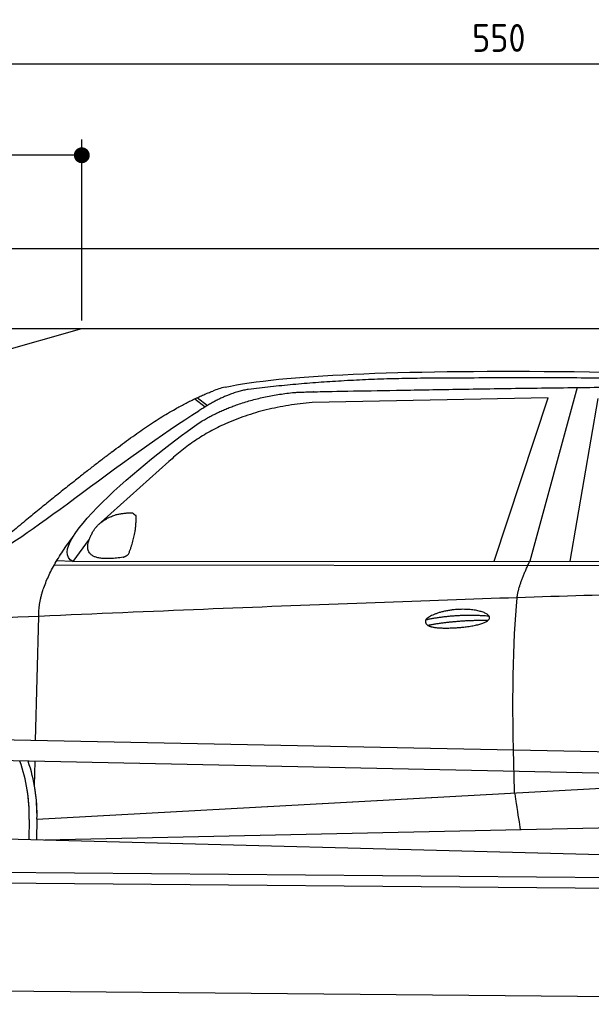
# Model space of a CAD drawing. Header units: millimetres. Extents: x -411 to 6777, y 0 to 7127.
# Tile 4 of 6: x 1744 to 3183, y 4650 to 7127. Entities that reach past the tile are written whole.
import ezdxf

# ---------------------------------------------------------------- set-up
doc = ezdxf.new("R2010")
doc.units = ezdxf.units.MM
doc.layers.add('4', color=3, linetype='Continuous')
for name, color, linetype, lineweight in [('car', 10, 'Continuous', 25), ('Freiraum', 7, 'Continuous', 25), ('Gebäude', 7, 'Continuous', 25), ('Plattform', 7, 'Continuous', 25)]:
    doc.layers.add(name, color=color, linetype=linetype, lineweight=lineweight)
doc.styles.get("Standard").update_dxf_attribs({"font": 'ISOCP.SHX'})
doc.dimstyles.new('GEN-ISO', dxfattribs={"dimscale": 20, "dimtxt": 3.5, "dimasz": 2, "dimexe": 2, "dimexo": 1, "dimgap": 1.5, "dimtad": 1, "dimdec": 1, "dimlfac": 0.1, "dimdsep": 46, "dimtxsty": 'STANDARD', "dimblk": 'PUNKT', "dimcen": 2, "dimclrd": 256, "dimclre": 256, "dimclrt": 2, "dimadec": 0, "dimazin": 0, "dimtp": 0.1, "dimtm": 0.1, "dimtfac": 0.71, "dimtdec": 1, "dimtmove": 2, "dimatfit": 3, "dimldrblk": 'PUNKT', "dimfxl": 2, "dimtolj": 1, "dimarcsym": 0})

# ---------------------------------------------------------------- blocks, each defined once
blk = doc.blocks.new('PUNKT')
at = {"layer": '4', "color": 0, "linetype": 'ByBlock'}
blk.add_line((-0.5, 0), (-1, 0), dxfattribs=at)
at = {"layer": '4', "color": 0, "linetype": 'ByBlock', "const_width": 0.5}
blk.add_lwpolyline([(-0.25, 0, 1), (0.25, 0, 1)], format="xyb", close=True, dxfattribs=at)
blk = doc.blocks.new('*D70')
at = {"layer": '4', "lineweight": -2, "transparency": 16777216}
for p, q in [((200, 6370.9), (200, 7055.8)), ((5700, 6520.9), (5700, 7055.8)), ((240, 7015.8), (5660, 7015.8))]:
    blk.add_line(p, q, dxfattribs=at)
at = {"layer": 'Defpoints', "color": 0, "transparency": 16777216}
for p in [(5700, 7015.8), (5700, 6500.9), (200, 6350.9)]:
    blk.add_point(p, dxfattribs=at)
at = {"layer": '4', "lineweight": -2, "transparency": 16777216, "xscale": 40, "yscale": 40, "zscale": 40, "rotation": 180}
blk.add_blockref('PUNKT', (200, 7015.8), dxfattribs=at)
at = {"layer": '4', "lineweight": -2, "transparency": 16777216, "xscale": 40, "yscale": 40, "zscale": 40}
blk.add_blockref('PUNKT', (5700, 7015.8), dxfattribs=at)
at = {"layer": '4', "color": 2, "transparency": 16777216, "insert": (2950, 7080.8), "char_height": 70, "attachment_point": 5}
blk.add_mtext('550', dxfattribs=at)
blk = doc.blocks.new('Car')
at = {"layer": 'car'}
for p, q in [((3090.4, 6230), (2975.1, 5792.1)), ((2128.3, 6193.1), (2154.4, 6172.8)), ((2134.1, 6195.8), (2159.7, 6176)), ((3017.3, 6203.7), (2423.6, 6186.3)), ((2885.1, 5791.2), (3017.3, 6203.7)), ((3076.8, 5793.1), (3143.8, 6202.9)), ((2064.1, 6034.4), (1894.7, 5880.5)), ((1865.5, 5837), (1824.9, 5781)), ((1824.9, 5781), (4476.7, 5806.6)), ((1778, 5771.6), (4421.2, 5792.7)), ((1824.9, 5781), (1783.6, 5781.7)), ((1734.9, 5329.5), (1740.1, 5642)), ((1732.9, 5216.5), (1734, 5277.1)), ((1740.2, 5131.9), (3609.2, 5251.1)), ((1740.2, 5131.9), (2763.8, 5197.2)), ((1720.6, 5131.1), (1719.8, 5080.7)), ((1740.2, 5131.9), (1739.5, 5080.3)), ((1760.1, 5080), (3645.5, 5138.6)), ((1661.6, 5081.6), (3710.5, 5047))]:
    blk.add_line(p, q, dxfattribs=at)
for centre, radius, start, end in [((2242.6, 6052.7), 174.5, 102.8736, 113.54), ((1316.1, 5137.9), 404.6, 359.0314, 20.1942), ((1316.1, 5137.9), 424.2, 359.1908, 19.1882), ((1316.1, 5137.9), 404.6, 359.0315, 10.2025), ((1316.1, 5137.9), 424.2, 359.1908, 9.6942)]:
    blk.add_arc(centre, radius, start, end, dxfattribs=at)
for points, degree in [([(2203.7, 6222.9), (2490.8, 6287.1), (3375.9, 6281.9), (4548.4, 6229.4)], 3), ([(2734.2, 6250.1), (2491.4, 6247.8), (2262.3, 6217.8)], 2), ([(3698.4, 6244.3), (3350.1, 6260.5), (2734.2, 6250.1)], 2), ([(2262.3, 6217.8), (2206.1, 6208.3), (2138.1, 6162.4)], 2), ([(1921, 6057.4), (2061, 6168.9), (2172.9, 6212.7)], 2), ([(2144.7, 6135.7), (2238, 6194.3), (2373.4, 6210.7)], 2), ([(2423.6, 6186.3), (2199.7, 6165), (2064.1, 6034.4)], 2), ([(1625, 5803.6), (1660.7, 5800.2), (1960.6, 6051.8), (2138.1, 6162.4)], 3), ([(1824.9, 5781), (1741.5, 5820.3), (2033.3, 6059.3), (2144.7, 6135.7)], 3), ([(1921, 6057.4), (1840.4, 5996.2), (1738.8, 5911.8), (1610.5, 5805.4), (1616.4, 5803.5)], 4), ([(1873.6, 5854.7), (1889.8, 5885.2), (1932.4, 5899.6)], 2), ([(1932.4, 5899.6), (1961.1, 5905.6), (1974, 5904.5)], 2), ([(1964.6, 5800.4), (1985.5, 5853.6), (1982.5, 5898.4)], 2), ([(1974, 5904.5), (1980.1, 5898.5), (1982.5, 5898.4)], 2), ([(1951.1, 5792.6), (1829.1, 5772.7), (1873.6, 5854.7)], 2), ([(1740.1, 5642), (1737, 5725.5), (1824.9, 5843.7)], 2), ([(1951.1, 5792.6), (1957.1, 5794.4), (1964.6, 5800.4)], 2), ([(2944, 5699.9), (2946.8, 5730.9), (2975.1, 5792.1)], 2), ([(4696, 5736.9), (3819.3, 5757.3), (1387.3, 5622.9)], 2), ([(2714.4, 5642.5), (2789.8, 5659.4), (2873.3, 5653.6)], 2), ([(2719.5, 5628.7), (2793.5, 5643.3), (2871.4, 5642.5)], 2)]:
    blk.add_open_spline(points, degree=degree, dxfattribs=at)
for points, degree, knots in [([(2373.4, 6210.7), (2400, 6213), (2539.4, 6216.1), (3560.6, 6245.6), (4180.9, 6244.8), (4637.8, 6076.4), (4615.7, 5902.6)], 4, [0.0821318, 0.0821318, 0.0821318, 0.0821318, 0.0821318, 0.258851, 0.508851, 1, 1, 1, 1, 1]), ([(2942.3, 5208.6), (2941.7, 5222.2), (2941.1, 5235.5), (2940.6, 5248.7), (2933.3, 5438.5), (2934.4, 5588.9), (2944, 5699.9)], 3, [0, 0, 0, 0, 0.064923, 0.064923, 0.064923, 1, 1, 1, 1]), ([(2714.4, 5642.5), (2718.6, 5647.6), (2739.6, 5664), (2822.3, 5684.1), (2937.6, 5647.9), (2828.9, 5619.4), (2744.2, 5620), (2709.8, 5623.5), (2714.4, 5642.5)], 5, [0, 0, 0, 0, 0, 0, 0.300106, 0.500106, 0.700106, 1, 1, 1, 1, 1, 1]), ([(2942.3, 5208.6), (2943, 5203.9), (2943.7, 5199.4), (2944.4, 5195.1), (2945, 5191.1), (2945.6, 5187.2), (2946.2, 5183.4), (2951, 5153.3), (2954.8, 5131.2), (2957.4, 5117.2)], 3, [-0.000011, -0.000011, -0.000011, -0.000011, 0.107576, 0.107576, 0.107576, 0.206414, 0.206414, 0.206414, 1, 1, 1, 1])]:
    blk.add_open_spline(points, degree=degree, knots=knots, dxfattribs=at)
blk = doc.blocks.new('_Dot')
at = {"color": 0, "linetype": 'ByBlock', "lineweight": -2}
blk.add_line((-0.5, 0), (-1, 0), dxfattribs=at)
at = {"color": 0, "linetype": 'ByBlock', "const_width": 0.5}
blk.add_lwpolyline([(-0.25, 0, 1), (0.25, 0, 1)], format="xyb", close=True, dxfattribs=at)
blk = doc.blocks.new('*D76')
at = {"layer": '4', "lineweight": -2, "transparency": 16777216}
for p, q in [((200, 6320.9), (200, 6825.7)), ((1900, 6370), (1900, 6825.7)), ((1860, 6785.7), (240, 6785.7))]:
    blk.add_line(p, q, dxfattribs=at)
at = {"layer": 'Defpoints', "color": 0, "transparency": 16777216}
for p in [(200, 6785.7), (1900, 6350), (200, 6300.9)]:
    blk.add_point(p, dxfattribs=at)
at = {"layer": '4', "lineweight": -2, "transparency": 16777216, "xscale": 40, "yscale": 40, "zscale": 40, "rotation": 180}
blk.add_blockref('_Dot', (200, 6785.7), dxfattribs=at)
at = {"layer": '4', "lineweight": -2, "transparency": 16777216, "xscale": 40, "yscale": 40, "zscale": 40}
blk.add_blockref('_Dot', (1900, 6785.7), dxfattribs=at)
at = {"layer": '4', "color": 2, "transparency": 16777216, "insert": (1050, 6850.7), "char_height": 70, "attachment_point": 5}
blk.add_mtext('170', dxfattribs=at)
blk = doc.blocks.new('Plattform OG 6200 550')
at = {"layer": 'Plattform'}
for p, q in [((5482.3, 5239.6), (348.5, 5342)), ((5481.2, 5183.6), (347.5, 5291)), ((440.2, 4993.6), (5395, 4950.4)), ((446, 4966.5), (5394.8, 4923.4)), ((5437.5, 4650), (372.6, 4694.2))]:
    blk.add_line(p, q, dxfattribs=at)
blk = doc.blocks.new('Gebäude_390_GT225')
at = {"layer": 'Freiraum'}
blk.add_line((500, 5950), (1900, 6350), dxfattribs=at)
at = {"layer": 'Gebäude'}
for p, q in [((5900, 6550.6), (0, 6550.6)), ((200, 6350), (5700, 6350))]:
    blk.add_line(p, q, dxfattribs=at)

msp = doc.modelspace()

# ---------------------------------------------------------------- block references
at = {"layer": 'car', "rotation": 359.4752422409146}
msp.add_blockref('Car', (0, 0), dxfattribs=at)
at = {"layer": 'Gebäude'}
msp.add_blockref('Gebäude_390_GT225', (0, 0), dxfattribs=at)
at = {"layer": 'Plattform'}
msp.add_blockref('Plattform OG 6200 550', (0, 0), dxfattribs=at)

# ---------------------------------------------------------------- dimensions: what is measured, and where the dimension line sits
at = {"layer": '4'}
for base, p1, p2, override, picture, middle in [((5700, 7015.8), (200, 6350.88), (5700, 6500.88), {"dimtdec": 3, "dimtolj": 0}, '*D70', (2950, 7080.8)), ((200, 6785.7), (1900, 6350), (200, 6300.88), {"dimblk1": 'Dot', "dimblk2": 'Dot', "dimsah": 1, "dimtdec": 3, "dimtolj": 0}, '*D76', (1050, 6850.7))]:
    dim = msp.add_linear_dim(base=base, p1=p1, p2=p2, dimstyle='GEN-ISO', override=override, dxfattribs=at)
    dim.commit()
    dim.dimension.update_dxf_attribs({"geometry": picture, "text_midpoint": middle})

doc.saveas('drawing.dxf')
